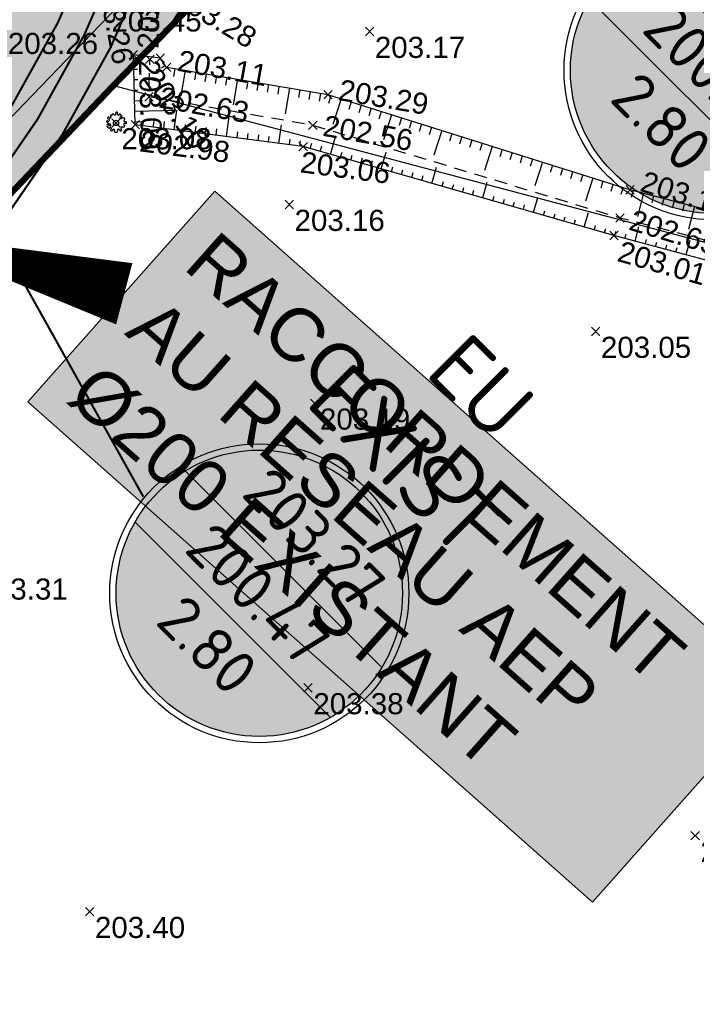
# Model space of a CAD drawing. Extents: x 1616800 to 1632437, y 2248456 to 2251974.
# Tile 191 of 256: x 1618012 to 1618044, y 2251424 to 2251471. Entities that reach past the tile are written whole.
import ezdxf
from ezdxf.enums import TextEntityAlignment as Align

# ---------------------------------------------------------------- set-up
doc = ezdxf.new("R2010")
doc.units = 0
doc.header["$LTSCALE"] = 2
doc.header["$PDMODE"] = 3
doc.header["$PDSIZE"] = 0.2
for name, pattern in [('CONTINU', [0]), ('FOSSE', [0.5, 0.3, -0.2]), ('Grille', [0.4, 0.2, -0.2])]:
    doc.linetypes.add(name, pattern=pattern)
doc.layers.get('0').update_dxf_attribs({"linetype": 'CONTINUOUS'})
for name, color, linetype in [('0-PAP DEMANDE MAIRIE 20-06-2017', 5, 'CONTINUOUS'), ('01-PAP- FOSSE PROJET', 5, 'CONTINUOUS'), ('01-PAP- REVET EV', 93, 'CONTINUOUS'), ('01-PAP-FILAIRE VOIE', 7, 'CONTINUOUS'), ('02-PAP-EP TEXTE POUR 2000°', 3, 'CONTINUOUS'), ('06-PAP AEP PROJET', 5, 'CONTINUOUS'), ('X-PTS TOPO-TEXTE TOPOALT', 8, 'CONTINUOUS'), ('X-PTS TOPO-TOPOPOINT', 8, 'CONTINUOUS'), ('Y - FDP TOPO-LIMITES_ 98061', 8, 'CONTINUOUS'), ('Y-FDP TOPO-TOP_AXE_FOSSE', 8, 'CONTINUOUS'), ('Y-FDP TOPO-TOP_BARBULE', 8, 'CONTINUOUS'), ('Y-FDP TOPO-TOP_TALUS', 8, 'CONTINUOUS'), ('Y-FDP TOPO-TOP_VEGETATION_symb', 8, 'CONTINUOUS'), ('Y-RESEAU EXISTANT FDP-TOP_VANNE_RESEAU', 36, 'CONTINUOUS'), ('Y-RESEAU EXISTANT FDP-TOP_VANNE_SYMB', 36, 'CONTINUOUS')]:
    doc.layers.add(name, color=color, linetype=linetype)
doc.styles.add('PAPYRUSJR', font='isocpeur.ttf')
doc.styles.get("Standard").update_dxf_attribs({"font": 'arial.ttf'})
doc.linetypes.add('EAUX_USÉES', pattern='A,20,-1,["EU",Standard,S=1,R=0,X=0,Y=-0.5],-2.5', length=23.5)

# ---------------------------------------------------------------- blocks, each defined once
blk = doc.blocks.new('TCPOINT')
at = {"color": 0}
blk.add_point((0, 0), dxfattribs=at)
at = {"layer": 'X-PTS TOPO-TEXTE TOPOALT'}
blk.add_attdef('ALT', text='', height=0.75, dxfattribs=at).set_placement((0.25, -0.25), align=Align.TOP_LEFT)
blk = doc.blocks.new('TCPOINT_2')
at = {"color": 0}
blk.add_point((0, 0), dxfattribs=at)
at = {"layer": 'X-PTS TOPO-TEXTE TOPOALT'}
blk.add_attdef('ALT', (0.25, 0.25), '', height=0.75, dxfattribs=at)
blk = doc.blocks.new('TCPOINT_C')
at = {"color": 0}
blk.add_point((0, 0), dxfattribs=at)
at = {"layer": 'X-PTS TOPO-TEXTE TOPOALT'}
blk.add_attdef('ALT', text='', height=0.75, dxfattribs=at).set_placement((0.5, 0.09), align=Align.MIDDLE_LEFT)
blk = doc.blocks.new('Arbre composé')
for centre, major_axis, start_param, end_param in [((0.053, 0.929), (-0.0621, 0.0621), -0.814049, 1.170078), ((0.053, 0.929), (0.0621, 0.0621), 5.055805, 7.039932), ((-0.819, 0.097), (0.0621, 0.0621), 0.372067, 2.356194), ((-0.924, -0.062), (-0.114, 0.114), 4.443451, 5.394658), ((-0.72, 0.469), (-0.0621, 0.0621), 0.261799, 2.245927), ((-0.72, 0.469), (-0.0621, 0.0621), 4.560857, 6.544985), ((-0.741, 0.276), (-0.0756, 0.0756), 1.942863, 3.665191), ((-0.504, 0.247), (-0.256, 0.256), 1.472466, 2.237887), ((-0.741, 0.276), (0.0756, 0.0756), 5.235988, 6.958316), ((-0.563, 0.585), (-0.0756, 0.0756), 1.419265, 3.141593), ((-0.447, 0.666), (-0.0621, 0.0621), -0.261799, 1.722328), ((-0.5, 0.551), (-0.031, 0.031), 2.648002, 5.490599), ((-0.44, 0.401), (-0.243, 0.243), -1.12231, -0.636034), ((-0.29, 0.794), (0.0543, 0.0543), 6.27112, 9.712496), ((0, 0), (0.177, 0.177), 5.497787, 11.780972), ((-0.128, 0.856), (0.0756, 0.0756), 2.437811, 4.160139), ((-0.128, 0.856), (-0.0756, 0.0756), 2.589343, 4.311671), ((0.229, 0.846), (-0.0756, 0.0756), 0.343416, 2.065744), ((0.229, 0.846), (0.0756, 0.0756), 3.63654, 5.358868), ((0.366, 0.751), (0.0611, 0.0611), 5.442007, 7.443818), ((0.419, 0.476), (-0.0439, 0.0439), -1.123056, 1.960793), ((0.455, 0.647), (0.162, 0.162), 3.648866, 4.555851), ((0.479, 0.624), (-0.0687, 0.0687), 1.943234, 4.662706), ((0.509, 0.73), (0.0414, 0.0414), 2.084224, 4.724816), ((0.66, 0.41), (0.0621, 0.0621), 6.021386, 8.005513), ((0.83, 0.205), (-0.0756, 0.0756), -0.67513, 1.047198), ((0.83, 0.205), (0.0756, 0.0756), 2.617994, 4.340322), ((0.721, 0.35), (-0.0738, 0.0738), 3.545603, 5.353199), ((0.908, 0.027), (0.0621, 0.0621), 5.497787, 7.481914), ((0.908, 0.027), (-0.0621, 0.0621), 1.942863, 3.926991), ((-0.761, -0.25), (-0.0867, 0.0867), 3.947739, 8.650944), ((-0.729, -0.409), (-0.0339, 0.0339), -0.091877, 2.941892), ((-0.625, -0.407), (-0.0621, 0.0621), 1.280346, 3.264473), ((-0.574, -0.193), (0.0595, 0.0595), 3.060826, 6.736019), ((-0.512, -0.463), (0.031, 0.031), 5.760943, 8.603541), ((-0.437, -0.685), (0.0621, 0.0621), 1.390613, 3.374741), ((-0.547, -0.525), (0.0756, 0.0756), 4.532206, 6.254534), ((-0.437, -0.685), (0.0621, 0.0621), 3.374741, 5.358868), ((-0.244, -0.712), (0.0756, 0.0756), 0.494947, 2.217275), ((-0.244, -0.712), (-0.0756, 0.0756), 3.485009, 5.207336), ((-0.068, -0.795), (0.0621, 0.0621), 1.914212, 3.89834), ((-0.018, -0.801), (0.069, 0.069), 3.361879, 4.78249), ((0.056, -0.777), (-0.0621, 0.0621), 2.356194, 4.340322), ((0.234, -0.699), (-0.0756, 0.0756), -0.523599, 1.198729), ((0.234, -0.699), (0.0756, 0.0756), 5.608055, 7.330383), ((0.428, -0.677), (-0.0621, 0.0621), 0.895666, 2.879793), ((0.543, -0.52), (-0.0756, 0.0756), 0, 1.722328), ((0.547, -0.454), (-0.0565, 0.0565), -1.34685, 0.669035), ((0.428, -0.677), (-0.0621, 0.0621), 2.879793, 4.863921), ((0.66, -0.334), (-0.0621, 0.0621), 1.419265, 3.403392), ((0.83, -0.152), (0.0756, 0.0756), 2.094395, 3.816723), ((0.83, -0.152), (-0.0756, 0.0756), -1.198729, 0.523599), ((0.739, -0.292), (0.0611, 0.0611), 3.899862, 5.901673)]:
    blk.add_ellipse(centre, major_axis=major_axis, ratio=1, start_param=start_param, end_param=end_param)
blk = doc.blocks.new('ETIQEP')
at = {"true_color": 0xffffff}
h = blk.add_hatch(color=7, dxfattribs=at)
edge = h.paths.add_edge_path()
edge.add_arc((0, 0), 2.26, 0, 360)
at = {"ltscale": 0.02, "flags": 128}
for points in [[(-2.195, 0.539), (2.195, 0.539)], [(-2.181, -0.591), (2.181, -0.591)]]:
    blk.add_lwpolyline(points, dxfattribs=at)
at = {"ltscale": 0.02}
for radius in [2.36, 2.26]:
    blk.add_circle((0, 0), radius, dxfattribs=at)
at = {"color": 0, "ltscale": 0.02, "insert": (-0.981, 5.279), "char_height": 1, "width": 2.02573, "attachment_point": 1, "style": 'PAPYRUSJR'}
blk.add_mtext('\\pi0.36286;EU \\P\\pi-0.63714;EXIST', dxfattribs=at)
at = {"color": 0, "ltscale": 0.02, "style": 'PAPYRUSJR'}
for tag, p in [('TAMP', (0, 1.231)), ('FE', (0, -0.026))]:
    blk.add_attdef(tag, text='', height=0.6, dxfattribs=at).set_placement(p, align=Align.MIDDLE_CENTER)
at = {"color": 0, "linetype": 'CONTINU', "style": 'PAPYRUSJR'}
blk.add_attdef('PROF', text='', height=0.6, dxfattribs=at).set_placement((0, -1.156), align=Align.MIDDLE_CENTER)

msp = doc.modelspace()

# ---------------------------------------------------------------- hatches: boundary and pattern name
at = {"layer": '01-PAP- REVET EV'}
h = msp.add_hatch(color=256, dxfattribs=at)
h.dxf.hatch_style = 1
edge = h.paths.add_edge_path()
edge.add_line((1618039.1855, 2251491.5817), (1617960.9934, 2251527.9386))
edge.add_arc((1617986.0799, 2251581.8916), 59.5, 239.336785, 245.06299, ccw=False)
edge.add_line((1617955.7354, 2251530.7108), (1617798.0424, 2251624.2052))
edge.add_line((1617798.0424, 2251624.2052), (1617764.0901, 2251631.7521))
edge.add_line((1617764.0901, 2251631.7521), (1617718.705, 2251650.1358))
edge.add_line((1617718.705, 2251650.1358), (1617697.7056, 2251659.0776))
edge.add_line((1617697.7056, 2251659.0776), (1617675.3592, 2251674.9217))
edge.add_line((1617675.3592, 2251674.9217), (1617673.713, 2251672.6567))
edge.add_line((1617673.713, 2251672.6567), (1617691.0043, 2251660.089))
edge.add_arc((1617722.1648, 2251702.9612), 53, 233.98951, 247.74286)
edge.add_line((1617702.0903, 2251653.91), (1617764.6328, 2251628.3141))
edge.add_arc((1617784.7073, 2251677.3653), 53, 247.74286, 257.46804)
edge.add_line((1617773.2071, 2251625.628), (1617791.8787, 2251621.4777))
edge.add_arc((1617785.3692, 2251592.1924), 30, 59.33679, 77.46804, ccw=False)
edge.add_line((1617800.6689, 2251617.9978), (1617814.4318, 2251609.8379))
edge.add_line((1617814.4318, 2251609.8379), (1617824.5636, 2251607.3186))
edge.add_line((1617824.5636, 2251607.3186), (1617855.5301, 2251588.9589))
edge.add_line((1617855.5301, 2251588.9589), (1617862.6019, 2251581.2785))
edge.add_line((1617862.6019, 2251581.2785), (1617893.5684, 2251562.9188))
edge.add_line((1617893.5684, 2251562.9188), (1617903.7001, 2251560.3994))
edge.add_line((1617903.7001, 2251560.3994), (1617934.6666, 2251542.0398))
edge.add_line((1617934.6666, 2251542.0398), (1617941.7384, 2251534.3593))
edge.add_line((1617941.7384, 2251534.3593), (1617953.6954, 2251527.2701))
edge.add_arc((1617986.0799, 2251581.8916), 63.5, 239.336785, 245.06299)
edge.add_line((1617959.3069, 2251524.3115), (1617993.5196, 2251508.4037))
edge.add_arc((1617979.9481, 2251480.5257), 31.0059, -43.3244, 64.04236, ccw=False)
edge.add_line((1618002.5043, 2251459.2517), (1618005.2256, 2251456.6501))
edge.add_line((1618005.2256, 2251456.6501), (1618016.0396, 2251467.7735))
edge.add_line((1618016.0396, 2251467.7735), (1618039.1855, 2251491.5817))

# ---------------------------------------------------------------- linework, layer by layer
at = {"layer": '0-PAP DEMANDE MAIRIE 20-06-2017', "const_width": 0.3, "flags": 128}
msp.add_lwpolyline([(1617839.028, 2251281.8757), (1617904.6571, 2251349.6964), (1617947.8706, 2251396.066), (1618016.0396, 2251467.7735), (1618039.1855, 2251491.5817)], dxfattribs=at)
at = {"layer": '01-PAP- FOSSE PROJET', "const_width": 0.1, "elevation": 201.34, "flags": 128}
for points in [[(1617999.7136, 2251453.127), (1618005.91, 2251459.8427, 0.1198355), (1618016.5413, 2251478.9984), (1618019.1118, 2251496.8853)], [(1618001.7421, 2251451.2554), (1618007.9385, 2251457.9711, 0.1203664), (1618019.2298, 2251478.3663), (1618021.6964, 2251495.6249)]]:
    msp.add_lwpolyline(points, format="xyb", dxfattribs=at)
at = {"layer": '01-PAP- FOSSE PROJET', "linetype": 'Grille', "const_width": 0.1, "flags": 128}
msp.add_lwpolyline([(1618000.7278, 2251452.1912), (1618006.9243, 2251458.9069, 0.1201067), (1618017.8855, 2251478.682), (1618020.4219, 2251496.1907)], format="xyb", dxfattribs=at)
at = {"layer": '01-PAP-FILAIRE VOIE'}
msp.add_lwpolyline([(1617764.0901, 2251631.7521), (1617798.0424, 2251624.2052), (1617955.7354, 2251530.7108, 0.0249905), (1617960.9934, 2251527.9386), (1618039.1855, 2251491.5817), (1618016.0396, 2251467.7735), (1618000.3795, 2251451.6653), (1617934.7754, 2251382.3083), (1617904.6571, 2251349.6964), (1617840.9422, 2251283.8538)], format="xyb", dxfattribs=at)
at = {"layer": '06-PAP AEP PROJET', "flags": 128}
msp.add_lwpolyline([(1618005.6246, 2251460.803, 0, 3, 0), (1618016.5462, 2251457.9035, 3, 3, 0)], format="xyseb", dxfattribs=at)
at = {"layer": 'Y - FDP TOPO-LIMITES_ 98061', "flags": 128}
msp.add_lwpolyline([(1618000.033, 2251119.6372), (1618010.804, 2251118.9442), (1618115.6175, 2251197.6704), (1618016.3138, 2251311.8142), (1617999.4777, 2251326.37), (1617969.9379, 2251352.0601), (1617934.7754, 2251382.3083), (1618000.3795, 2251451.6653), (1618016.0396, 2251467.7735), (1618112.1715, 2251442.2887), (1618276.1045, 2251385.219), (1618332.7249, 2251346.7882), (1618346.2552, 2251357.2778), (1618351.6069, 2251354.908), (1618148.3489, 2251202.3141), (1618189.5386, 2251153.7374), (1618188.0254, 2251152.4292), (1618159.8898, 2251128.1121), (1618124.8252, 2251097.8039), (1618067.4989, 2251048.255), (1618052.0285, 2251063.7931), (1618022.5176, 2251095.4882), (1618000.033, 2251119.6372)], dxfattribs=at)
at = {"layer": 'Y-FDP TOPO-TOP_AXE_FOSSE', "linetype": 'FOSSE', "elevation": 201.34, "flags": 128}
msp.add_lwpolyline([(1618096.4886, 2251446.542), (1618073.0396, 2251452.875), (1618059.7956, 2251456.384), (1618040.0246, 2251461.49), (1618025.4766, 2251465.881), (1618017.7206, 2251467.231), (1618017.7556, 2251469.011)], dxfattribs=at)
at = {"layer": 'Y-FDP TOPO-TOP_BARBULE'}
for p, q in [((1618016.9862, 2251469.0451), (1618017.458, 2251469.0572)), ((1618016.999, 2251468.5452), (1618017.1785, 2251468.5498)), ((1618018.4935, 2251468.7132), (1618018.3125, 2251468.5884)), ((1618018.9437, 2251468.5625), (1618018.8826, 2251468.2025)), ((1618019.4366, 2251468.4789), (1618019.2328, 2251467.2771)), ((1618017.0118, 2251468.0454), (1618017.1858, 2251468.0499)), ((1618019.9296, 2251468.3952), (1618019.8683, 2251468.0342)), ((1618020.4226, 2251468.3116), (1618020.3612, 2251467.9501)), ((1618020.9155, 2251468.228), (1618020.8541, 2251467.8659)), ((1618021.4085, 2251468.1444), (1618021.347, 2251467.7818)), ((1618021.9014, 2251468.0608), (1618021.6961, 2251466.8505)), ((1618022.3944, 2251467.9771), (1618022.3327, 2251467.6136)), ((1618017.0246, 2251467.5456), (1618017.1932, 2251467.5499)), ((1618022.8873, 2251467.8935), (1618022.8256, 2251467.5294)), ((1618023.3803, 2251467.8099), (1618023.3184, 2251467.4453)), ((1618023.8733, 2251467.7263), (1618023.8113, 2251467.3612)), ((1618024.3662, 2251467.6426), (1618024.1595, 2251466.4239)), ((1618024.8592, 2251467.559), (1618024.7971, 2251467.1929)), ((1618025.3521, 2251467.4754), (1618025.2899, 2251467.1088)), ((1618017.0374, 2251467.0457), (1618017.403, 2251467.0551)), ((1618025.8451, 2251467.3918), (1618025.7823, 2251467.0215)), ((1618026.3333, 2251467.2884), (1618026.2183, 2251466.9233)), ((1618026.8102, 2251467.1381), (1618026.4282, 2251465.9257)), ((1618017.0503, 2251466.5459), (1618019.0346, 2251466.5968)), ((1618018.9139, 2251465.6688), (1618019.0346, 2251466.5968)), ((1618027.2871, 2251466.9879), (1618027.1729, 2251466.6256)), ((1618027.764, 2251466.8377), (1618027.6503, 2251466.4767)), ((1618028.2409, 2251466.6875), (1618028.1276, 2251466.3279)), ((1618028.7178, 2251466.5372), (1618028.6049, 2251466.179)), ((1618017.9223, 2251465.7977), (1618017.9576, 2251466.069)), ((1618021.3931, 2251465.3464), (1618021.5198, 2251466.3207)), ((1618029.1947, 2251466.387), (1618028.82, 2251465.1975)), ((1618029.6716, 2251466.2368), (1618029.5596, 2251465.8813)), ((1618030.1485, 2251466.0865), (1618030.0369, 2251465.7325)), ((1618017.0631, 2251466.0461), (1618017.4517, 2251466.056)), ((1618017.4265, 2251465.8622), (1618017.4517, 2251466.056)), ((1618018.4181, 2251465.7333), (1618018.4601, 2251466.0563)), ((1618019.4098, 2251465.6043), (1618019.4504, 2251465.9171)), ((1618019.9056, 2251465.5398), (1618019.9456, 2251465.8475)), ((1618020.4014, 2251465.4754), (1618020.4408, 2251465.7779)), ((1618020.8972, 2251465.4109), (1618020.9359, 2251465.7083)), ((1618023.8722, 2251465.0241), (1618023.9878, 2251465.9129)), ((1618030.6254, 2251465.9363), (1618030.5142, 2251465.5836)), ((1618031.1022, 2251465.7861), (1618030.9916, 2251465.4348)), ((1618031.5791, 2251465.6359), (1618031.2117, 2251464.4693)), ((1618021.8889, 2251465.282), (1618021.9262, 2251465.5691)), ((1618022.3847, 2251465.2175), (1618022.4214, 2251465.4995)), ((1618022.8806, 2251465.153), (1618022.9166, 2251465.4299)), ((1618023.3764, 2251465.0885), (1618023.4117, 2251465.3603)), ((1618024.368, 2251464.9596), (1618024.402, 2251465.2211)), ((1618024.8639, 2251464.8951), (1618024.8972, 2251465.1515)), ((1618026.3107, 2251464.5054), (1618026.5474, 2251465.333)), ((1618032.056, 2251465.4856), (1618031.9462, 2251465.1371)), ((1618032.5329, 2251465.3354), (1618032.4236, 2251464.9882)), ((1618033.0098, 2251465.1852), (1618032.9009, 2251464.8393)), ((1618025.3493, 2251464.7804), (1618025.4213, 2251465.0321)), ((1618025.83, 2251464.6429), (1618025.9015, 2251464.8929)), ((1618033.4867, 2251465.0349), (1618033.3782, 2251464.6905)), ((1618033.9636, 2251464.8847), (1618033.6034, 2251463.7412)), ((1618034.4405, 2251464.7345), (1618034.3329, 2251464.3928)), ((1618026.7915, 2251464.3679), (1618026.862, 2251464.6145)), ((1618027.2722, 2251464.2304), (1618027.3422, 2251464.4754)), ((1618027.7529, 2251464.0929), (1618027.8225, 2251464.3362)), ((1618028.7144, 2251463.818), (1618028.9431, 2251464.6176)), ((1618034.9174, 2251464.5843), (1618034.8102, 2251464.2439)), ((1618035.3943, 2251464.434), (1618035.2876, 2251464.0951)), ((1618035.8712, 2251464.2838), (1618035.7649, 2251463.9462)), ((1618028.2336, 2251463.9555), (1618028.3027, 2251464.197)), ((1618029.1951, 2251463.6805), (1618029.2632, 2251463.9187)), ((1618029.6758, 2251463.543), (1618029.7435, 2251463.7795)), ((1618031.118, 2251463.1305), (1618031.3387, 2251463.9021)), ((1618036.3481, 2251464.1336), (1618035.9951, 2251463.013)), ((1618036.825, 2251463.9833), (1618036.7196, 2251463.6485)), ((1618037.3019, 2251463.8331), (1618037.1969, 2251463.4997)), ((1618030.1565, 2251463.4055), (1618030.2237, 2251463.6403)), ((1618030.6373, 2251463.268), (1618030.7039, 2251463.5011)), ((1618037.7788, 2251463.6829), (1618037.6742, 2251463.3508)), ((1618038.2557, 2251463.5327), (1618038.1515, 2251463.202)), ((1618038.7326, 2251463.3824), (1618038.3868, 2251462.2848)), ((1618031.5987, 2251462.993), (1618031.6644, 2251463.2228)), ((1618032.0794, 2251462.8555), (1618032.1447, 2251463.0836)), ((1618032.5601, 2251462.718), (1618032.6249, 2251462.9445)), ((1618033.0409, 2251462.5805), (1618033.1052, 2251462.8053)), ((1618033.5216, 2251462.443), (1618033.7343, 2251463.1866)), ((1618039.2095, 2251463.2322), (1618039.1062, 2251462.9043)), ((1618039.6864, 2251463.082), (1618039.5835, 2251462.7554)), ((1618040.1633, 2251462.9317), (1618040.0609, 2251462.6066)), ((1618034.0023, 2251462.3055), (1618034.0656, 2251462.5269)), ((1618034.483, 2251462.168), (1618034.5459, 2251462.3878)), ((1618035.9252, 2251461.7555), (1618036.1299, 2251462.4712)), ((1618040.6424, 2251462.789), (1618040.557, 2251462.461)), ((1618041.1262, 2251462.6631), (1618040.8419, 2251461.5705)), ((1618041.6101, 2251462.5372), (1618041.5249, 2251462.2096)), ((1618042.094, 2251462.4112), (1618042.0088, 2251462.0839)), ((1618034.9638, 2251462.0305), (1618035.0261, 2251462.2486)), ((1618035.4445, 2251461.893), (1618035.5064, 2251462.1094)), ((1618042.5779, 2251462.2853), (1618042.4927, 2251461.9581)), ((1618043.0618, 2251462.1593), (1618042.9767, 2251461.8324)), ((1618043.5456, 2251462.0334), (1618043.2622, 2251460.9444)), ((1618036.4059, 2251461.618), (1618036.4669, 2251461.8311)), ((1618036.8867, 2251461.4806), (1618036.9471, 2251461.6919)), ((1618037.3674, 2251461.3431), (1618037.4273, 2251461.5527)), ((1618037.8481, 2251461.2056), (1618037.9076, 2251461.4135)), ((1618038.3288, 2251461.0681), (1618038.5255, 2251461.7557)), ((1618038.8096, 2251460.9306), (1618038.8681, 2251461.1352)), ((1618039.2903, 2251460.7931), (1618039.3483, 2251460.996)), ((1618040.7371, 2251460.3974), (1618040.9193, 2251461.0772)), ((1618039.7712, 2251460.6562), (1618039.8253, 2251460.8583)), ((1618040.2541, 2251460.5268), (1618040.3085, 2251460.7297)), ((1618041.2201, 2251460.268), (1618041.275, 2251460.473)), ((1618041.703, 2251460.1386), (1618041.7582, 2251460.3446)), ((1618042.186, 2251460.0092), (1618042.2415, 2251460.2163)), ((1618042.669, 2251459.8798), (1618042.7247, 2251460.0879)), ((1618043.1519, 2251459.7504), (1618043.3388, 2251460.4477))]:
    msp.add_line(p, q, dxfattribs=at)
at = {"layer": 'Y-FDP TOPO-TOP_TALUS', "linetype": 'CONTINU', "elevation": 201.34, "flags": 128}
for points in [[(1618096.1456, 2251445.038), (1618072.3856, 2251451.608), (1618059.8256, 2251455.283), (1618039.7346, 2251460.666), (1618025.0186, 2251464.875), (1618017.0666, 2251465.909), (1618016.9816, 2251469.223)], [(1618018.2516, 2251469.064), (1618016.9816, 2251469.223)], [(1618096.8246, 2251448.391), (1618072.9006, 2251454.282), (1618060.4186, 2251457.642), (1618040.4926, 2251462.828), (1618026.1916, 2251467.333), (1618018.5516, 2251468.629), (1618018.2516, 2251469.064)]]:
    msp.add_lwpolyline(points, dxfattribs=at)
at = {"layer": 'Y-RESEAU EXISTANT FDP-TOP_VANNE_RESEAU', "flags": 128}
for points in [[(1617904.8016, 2251354.888), (1617935.5726, 2251387.647), (1618016.9986, 2251472.311), (1618044.8456, 2251503.63), (1618097.0075, 2251566.4673)], [(1617904.8016, 2251354.888), (1617935.5726, 2251387.647), (1618016.9986, 2251472.311), (1618044.8456, 2251503.63)]]:
    msp.add_lwpolyline(points, dxfattribs=at)
at = {"layer": 'Y-RESEAU EXISTANT FDP-TOP_VANNE_SYMB', "linetype": 'CONTINU', "const_width": 0.1, "flags": 128}
msp.add_lwpolyline([(1618006.9703, 2251467.05), (1618017.4469, 2251448.2943)], dxfattribs=at)

# ---------------------------------------------------------------- block references
at = {"layer": 'X-PTS TOPO-TOPOPOINT'}
ref = msp.add_blockref('TCPOINT', (1618016.4206, 2251473.381, 203.26), dxfattribs=dict(at, rotation=280.5779703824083))
ref.add_attrib('ALT', '203.26', dxfattribs={"layer": 'X-PTS TOPO-TEXTE TOPOALT', "height": 1, "rotation": 280.57797}).set_placement((1618016.2207, 2251473.0894, 203.26), align=Align.TOP_LEFT)
ref = msp.add_blockref('TCPOINT_C', (1618017.7556, 2251469.011, 202.68), dxfattribs=dict(at, rotation=88.87354273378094))
ref.add_attrib('ALT', '202.68', dxfattribs={"layer": 'X-PTS TOPO-TEXTE TOPOALT', "height": 1, "rotation": 88.87354}).set_placement((1618017.6754, 2251469.5127, 202.68), align=Align.MIDDLE_LEFT)
ref = msp.add_blockref('TCPOINT', (1618019.1906, 2251472.896, 203.28), dxfattribs=dict(at, rotation=328.8479777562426))
ref.add_attrib('ALT', '203.28', dxfattribs={"layer": 'X-PTS TOPO-TEXTE TOPOALT', "height": 1, "rotation": 328.84798}).set_placement((1618019.2752, 2251472.5527, 203.28), align=Align.TOP_LEFT)
ref = msp.add_blockref('TCPOINT', (1618016.9986, 2251472.311, 203.45), dxfattribs=at)
ref.add_attrib('ALT', '203.45', dxfattribs={"layer": 'X-PTS TOPO-TEXTE TOPOALT', "height": 1, "rotation": 0}).set_placement((1618015.9385, 2251471.3254, 203.45), align=Align.TOP_LEFT)
ref = msp.add_blockref('TCPOINT', (1618010.7866, 2251470.51, 203.26), dxfattribs=at)
ref.add_attrib('ALT', '203.26', dxfattribs={"layer": 'X-PTS TOPO-TEXTE TOPOALT', "height": 1, "rotation": 360}).set_placement((1618011.0366, 2251470.26, 203.26), align=Align.TOP_LEFT)
ref = msp.add_blockref('TCPOINT', (1618028.1626, 2251470.325, 203.17), dxfattribs=at)
ref.add_attrib('ALT', '203.17', dxfattribs={"layer": 'X-PTS TOPO-TEXTE TOPOALT', "height": 1, "rotation": 360}).set_placement((1618028.4126, 2251470.075, 203.17), align=Align.TOP_LEFT)
ref = msp.add_blockref('TCPOINT_2', (1618016.9816, 2251469.223, 203.09), dxfattribs=dict(at, rotation=271.4692436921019))
ref.add_attrib('ALT', '203.09', (1618017.2379, 2251468.9795, 203.09), dxfattribs={"layer": 'X-PTS TOPO-TEXTE TOPOALT', "height": 1, "rotation": 271.46924})
ref = msp.add_blockref('TCPOINT', (1618018.5516, 2251468.629, 203.11), dxfattribs=dict(at, rotation=350.0358203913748))
ref.add_attrib('ALT', '203.11', dxfattribs={"layer": 'X-PTS TOPO-TEXTE TOPOALT', "height": 1, "rotation": 350.03582}).set_placement((1618019.1865, 2251469.4577, 203.11), align=Align.TOP_LEFT)
ref = msp.add_blockref('TCPOINT', (1618018.2516, 2251469.064, 203.1), dxfattribs=dict(at, rotation=304.5922887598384))
ref.add_attrib('ALT', '203.10', dxfattribs={"layer": 'X-PTS TOPO-TEXTE TOPOALT', "height": 1, "rotation": 304.59229}).set_placement((1618018.1877, 2251468.7163, 203.1), align=Align.TOP_LEFT)
ref = msp.add_blockref('TCPOINT', (1618026.1916, 2251467.333, 203.29), dxfattribs=dict(at, rotation=350.3723646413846))
ref.add_attrib('ALT', '203.29', dxfattribs={"layer": 'X-PTS TOPO-TEXTE TOPOALT', "height": 1, "rotation": 350.37236}).set_placement((1618026.8055, 2251468.0706, 203.29), align=Align.TOP_LEFT)
ref = msp.add_blockref('TCPOINT_C', (1618017.7206, 2251467.231, 202.63), dxfattribs=dict(at, rotation=349.798060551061))
ref.add_attrib('ALT', '202.63', dxfattribs={"layer": 'X-PTS TOPO-TEXTE TOPOALT', "height": 1, "rotation": 349.79806}).set_placement((1618018.2286, 2251467.231, 202.63), align=Align.MIDDLE_LEFT)
ref = msp.add_blockref('TCPOINT', (1618016.1606, 2251465.996, 203.08), dxfattribs=at)
ref.add_attrib('ALT', '203.08', dxfattribs={"layer": 'X-PTS TOPO-TEXTE TOPOALT', "height": 1, "rotation": 0}).set_placement((1618016.4106, 2251465.746, 203.08), align=Align.TOP_LEFT)
ref = msp.add_blockref('TCPOINT_2', (1618017.0666, 2251465.909, 202.98), dxfattribs=dict(at, rotation=352.5913880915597))
ref.add_attrib('ALT', '202.98', (1618017.2346, 2251464.6543, 202.98), dxfattribs={"layer": 'X-PTS TOPO-TEXTE TOPOALT', "height": 1, "rotation": 352.59139})
ref = msp.add_blockref('TCPOINT_C', (1618025.4766, 2251465.881, 202.56), dxfattribs=dict(at, rotation=350.1260875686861))
ref.add_attrib('ALT', '202.56', dxfattribs={"layer": 'X-PTS TOPO-TEXTE TOPOALT', "height": 1, "rotation": 350.12609}).set_placement((1618025.9846, 2251465.8839, 202.56), align=Align.MIDDLE_LEFT)
ref = msp.add_blockref('TCPOINT_2', (1618025.0186, 2251464.875, 203.06), dxfattribs=dict(at, rotation=352.5913872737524))
ref.add_attrib('ALT', '203.06', (1618024.8361, 2251463.6591, 203.06), dxfattribs={"layer": 'X-PTS TOPO-TEXTE TOPOALT', "height": 1, "rotation": 352.59139})
ref = msp.add_blockref('TCPOINT', (1618040.4926, 2251462.828, 203.11), dxfattribs=dict(at, rotation=342.5148983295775))
ref.add_attrib('ALT', '203.11', dxfattribs={"layer": 'X-PTS TOPO-TEXTE TOPOALT', "height": 1, "rotation": 342.5149}).set_placement((1618041.2138, 2251463.7419, 203.11), align=Align.TOP_LEFT)
ref = msp.add_blockref('TCPOINT', (1618024.3606, 2251462.13, 203.16), dxfattribs=at)
ref.add_attrib('ALT', '203.16', dxfattribs={"layer": 'X-PTS TOPO-TEXTE TOPOALT', "height": 1, "rotation": 360}).set_placement((1618024.6106, 2251461.88, 203.16), align=Align.TOP_LEFT)
ref = msp.add_blockref('TCPOINT_C', (1618040.0246, 2251461.49, 202.65), dxfattribs=dict(at, rotation=343.2046927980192))
ref.add_attrib('ALT', '202.65', dxfattribs={"layer": 'X-PTS TOPO-TEXTE TOPOALT', "height": 1, "rotation": 343.20469}).set_placement((1618040.5293, 2251461.4317, 202.65), align=Align.MIDDLE_LEFT)
ref = msp.add_blockref('TCPOINT_2', (1618039.7346, 2251460.666, 203.01), dxfattribs=dict(at, rotation=344.0386643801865))
ref.add_attrib('ALT', '203.01', (1618039.832, 2251459.4659, 203.01), dxfattribs={"layer": 'X-PTS TOPO-TEXTE TOPOALT', "height": 1, "rotation": 344.03866})
ref = msp.add_blockref('TCPOINT', (1618038.8676, 2251456.118, 203.05), dxfattribs=at)
ref.add_attrib('ALT', '203.05', dxfattribs={"layer": 'X-PTS TOPO-TEXTE TOPOALT', "height": 1}).set_placement((1618039.1176, 2251455.868, 203.05), align=Align.TOP_LEFT)
ref = msp.add_blockref('TCPOINT', (1618025.5626, 2251452.718, 203.19), dxfattribs=at)
ref.add_attrib('ALT', '203.19', dxfattribs={"layer": 'X-PTS TOPO-TEXTE TOPOALT', "height": 1, "rotation": 0}).set_placement((1618025.8126, 2251452.468, 203.19), align=Align.TOP_LEFT)
ref = msp.add_blockref('TCPOINT', (1618009.3486, 2251444.667, 203.31), dxfattribs=at)
ref.add_attrib('ALT', '203.31', dxfattribs={"layer": 'X-PTS TOPO-TEXTE TOPOALT', "height": 1, "rotation": 0}).set_placement((1618009.5986, 2251444.417, 203.31), align=Align.TOP_LEFT)
ref = msp.add_blockref('TCPOINT', (1618025.2496, 2251439.237, 203.38), dxfattribs=at)
ref.add_attrib('ALT', '203.38', dxfattribs={"layer": 'X-PTS TOPO-TEXTE TOPOALT', "height": 1}).set_placement((1618025.4996, 2251438.987, 203.38), align=Align.TOP_LEFT)
ref = msp.add_blockref('TCPOINT', (1618043.5776, 2251432.237, 203.41), dxfattribs=at)
ref.add_attrib('ALT', '203.41', dxfattribs={"layer": 'X-PTS TOPO-TEXTE TOPOALT', "height": 1, "rotation": 0}).set_placement((1618043.8276, 2251431.987, 203.41), align=Align.TOP_LEFT)
ref = msp.add_blockref('TCPOINT', (1618014.9076, 2251428.638, 203.4), dxfattribs=at)
ref.add_attrib('ALT', '203.40', dxfattribs={"layer": 'X-PTS TOPO-TEXTE TOPOALT', "height": 1, "rotation": 0}).set_placement((1618015.1576, 2251428.388, 203.4), align=Align.TOP_LEFT)
at = {"layer": 'Y-FDP TOPO-TOP_VEGETATION_symb', "xscale": 0.499999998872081, "yscale": 0.499999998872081}
msp.add_blockref('Arbre composé', (1618016.1606, 2251465.996, 201.34), dxfattribs=at)
at = {"layer": 'Y-RESEAU EXISTANT FDP-TOP_VANNE_SYMB', "linetype": 'EAUX_USÉES'}
ref = msp.add_blockref('ETIQEP', (1618044.4526, 2251468.4873), dxfattribs=dict(at, xscale=3, yscale=3, zscale=3, rotation=315))
ref.add_attrib('TAMP', '203.21', dxfattribs={"layer": '0', "color": 0, "ltscale": 0.02, "height": 2.1, "rotation": 315, "style": 'PAPYRUSJR'}).set_placement((1618047.0641, 2251471.0988), align=Align.MIDDLE_CENTER)
ref.add_attrib('FE', '200.41', dxfattribs={"layer": '0', "color": 0, "ltscale": 0.02, "height": 2.1, "rotation": 315, "style": 'PAPYRUSJR'}).set_placement((1618044.3966, 2251468.4313), align=Align.MIDDLE_CENTER)
ref.add_attrib('PROF', '2.80', dxfattribs={"layer": '0', "color": 0, "linetype": 'CONTINU', "height": 2.1, "rotation": 315, "style": 'PAPYRUSJR'}).set_placement((1618041.9999, 2251466.0345), align=Align.MIDDLE_CENTER)
ref = msp.add_blockref('ETIQEP', (1618022.9424, 2251443.7167), dxfattribs=dict(at, xscale=3, yscale=3, zscale=3, rotation=315))
ref.add_attrib('TAMP', '203.27', dxfattribs={"layer": '0', "color": 0, "ltscale": 0.02, "height": 2.1, "rotation": 315, "style": 'PAPYRUSJR'}).set_placement((1618025.5539, 2251446.3282), align=Align.MIDDLE_CENTER)
ref.add_attrib('FE', '200.47', dxfattribs={"layer": '0', "color": 0, "ltscale": 0.02, "height": 2.1, "rotation": 315, "style": 'PAPYRUSJR'}).set_placement((1618022.8864, 2251443.6607), align=Align.MIDDLE_CENTER)
ref.add_attrib('PROF', '2.80', dxfattribs={"layer": '0', "color": 0, "linetype": 'CONTINU', "height": 2.1, "rotation": 315, "style": 'PAPYRUSJR'}).set_placement((1618020.4897, 2251441.264), align=Align.MIDDLE_CENTER)

# ---------------------------------------------------------------- texts
at = {"layer": '02-PAP-EP TEXTE POUR 2000°', "insert": (1618000.1517, 2251430.9381, 199.9526), "char_height": 2, "attachment_point": 1, "rotation": 318.43714, "bg_fill": 17, "box_fill_scale": 1.5, "bg_fill_color": 255, "bg_fill_transparency": 0}
msp.add_mtext_dynamic_manual_height_columns('Rejet des EP dans fossé existant', width=46.043587, gutter_width=12.5, heights=[0], dxfattribs=at)
at = {"layer": '06-PAP AEP PROJET', "linetype": 'CONTINU', "ltscale": 0.2, "insert": (1618020.9403, 2251460.9954), "char_height": 2.5, "attachment_point": 1, "rotation": 318.43714, "bg_fill": 17, "box_fill_scale": 1.5, "bg_fill_color": 255, "bg_fill_transparency": 0}
msp.add_mtext_dynamic_manual_height_columns('RACCORDEMENT AU RESEAU AEP Ø200 EXISTANT ', width=33.219114, gutter_width=12.5, heights=[0], dxfattribs=at)

doc.saveas('drawing.dxf')
